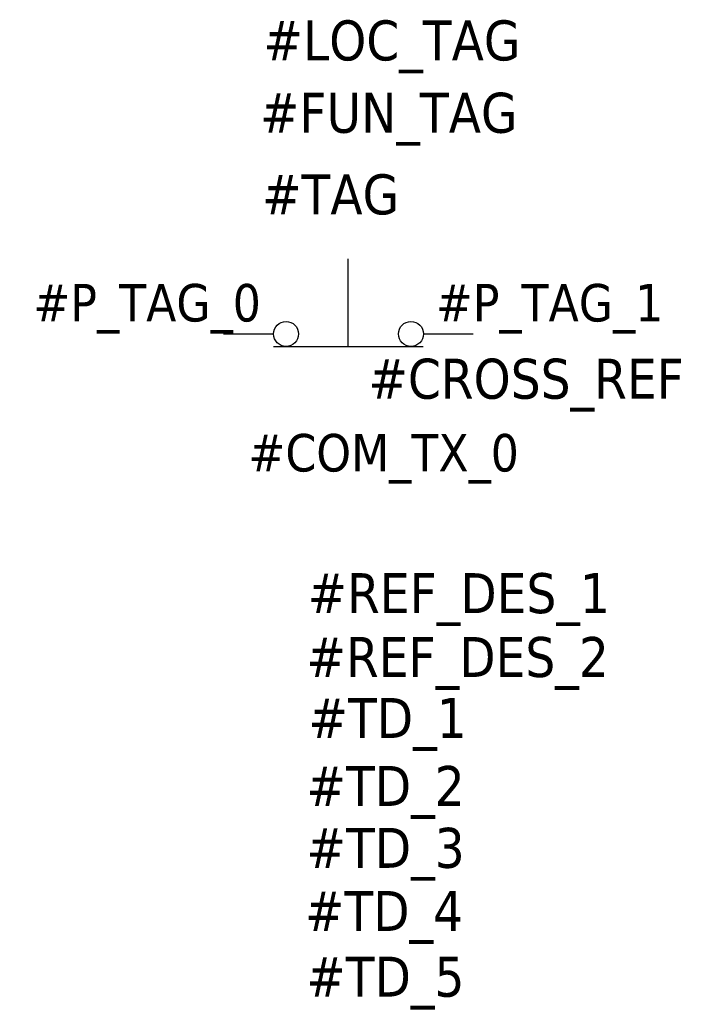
# Model space of a CAD drawing. Header units: millimetres. Extents: x -0.41 to 0.95, y -1.34 to 0.63.
import ezdxf
from ezdxf.enums import TextEntityAlignment as Align

# ---------------------------------------------------------------- set-up
doc = ezdxf.new("R2010")
doc.units = ezdxf.units.MM
doc.header["$LTSCALE"] = 0.5
doc.header["$MEASUREMENT"] = 0
doc.styles.add('TAHOMA_STANDARD', font='txt')

msp = doc.modelspace()

# ---------------------------------------------------------------- linework, layer by layer
at = {"color": 0}
for p, q in [((0.25, -0.025), (0.25, 0.15)), ((0, 0), (0.1004, 0)), ((0.4004, 0), (0.5, 0)), ((0.1, -0.025), (0.4, -0.025))]:
    msp.add_line(p, q, dxfattribs=at)
for centre in [(0.1254, 0), (0.3754, 0)]:
    msp.add_circle(centre, 0.025, dxfattribs=at)

# ---------------------------------------------------------------- texts
at = {"color": 0, "style": 'TAHOMA_STANDARD'}
for tag, p, height in [('#LOC_TAG', (0.0801, 0.5471), 0.08), ('#FUN_TAG', (0.0731, 0.4024), 0.08), ('#TAG', (0.0773, 0.2392), 0.08), ('#P_TAG_1', (0.425, 0.025), 0.075), ('#CROSS_REF', (0.2901, -0.1295), 0.08), ('#REF_DES_1', (0.1684, -0.5584), 0.08), ('#REF_DES_2', (0.1662, -0.6861), 0.08), ('#TD_1', (0.1703, -0.8081), 0.08), ('#TD_2', (0.1663, -0.944), 0.08), ('#TD_3', (0.1663, -1.0678), 0.08), ('#TD_4', (0.1631, -1.1941), 0.08), ('#TD_5', (0.1658, -1.3254), 0.08)]:
    msp.add_attdef(tag, p, '', height=height, dxfattribs=at)
msp.add_attdef('#P_TAG_0', text='', height=0.075, dxfattribs=at).set_placement((0.075, 0.025), align=Align.RIGHT)
at = {"color": 7, "style": 'TAHOMA_STANDARD'}
msp.add_attdef('#COM_TX_0', (0.05, -0.275), '', height=0.075, dxfattribs=at)

doc.saveas('drawing.dxf')
